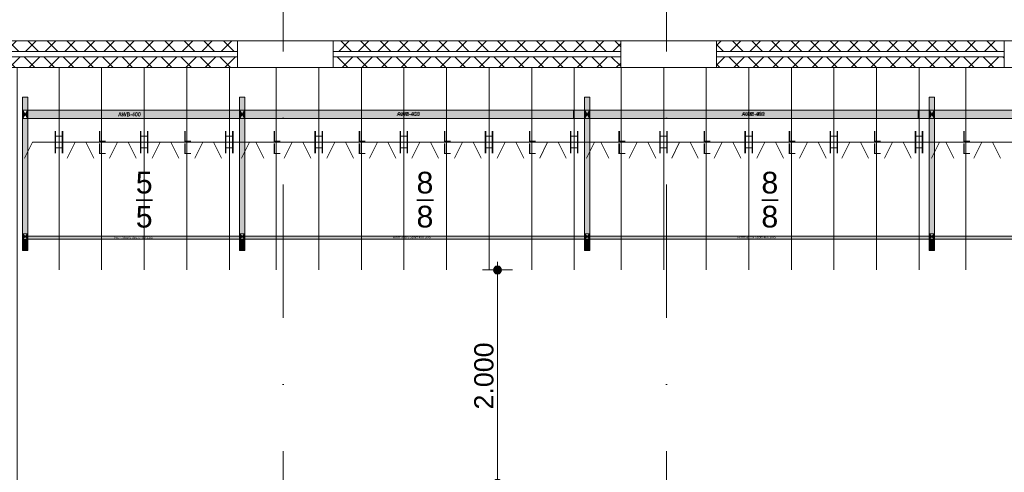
# Model space of a CAD drawing. Header units: millimetres. Extents: x -54205 to 99702, y -35458 to 70878.
# Tile 20 of 226: x -36425 to -27176, y 20168 to 24414. Entities that reach past the tile are written whole.
import ezdxf
from ezdxf.enums import TextEntityAlignment as Align

# ---------------------------------------------------------------- set-up
doc = ezdxf.new("R2010")
doc.units = ezdxf.units.MM
doc.header["$MEASUREMENT"] = 0
doc.linetypes.add('streep-punt', pattern=[2500, 1250, -625, 0, -625])
for name, color, linetype in [('21_0 NC Buitenwanden', 7, 'Continuous'), ('23 Vloeren', 7, 'Continuous'), ('New_21_0 NC Buitenwanden', 7, 'Continuous'), ('New_21_0 NC Buitenwanden Doorsnede-arcering', 7, 'Continuous'), ('New_21_0 NC Buitenwanden Ramen', 7, 'Continuous'), ('New_Klaver bicycle parking', 7, 'Continuous'), ('New_Klaver bicycle parking 2D arcering', 7, 'Continuous'), ('New_Maatvoering 1_ 100', 7, 'Continuous'), ('New_Maatvoering 1_ 100 2D arcering', 7, 'Continuous'), ('New_Ruimtefuncties Zone omranding', 7, 'Continuous'), ('Stramien', 7, 'Continuous')]:
    doc.layers.add(name, color=color, linetype=linetype)
doc.styles.add('GENERATED_STYLE_1', font='arial.ttf')
doc.dimstyles.new('GENERATED_STYLE__3', dxfattribs={"dimtxt": 179.999995, "dimasz": 142.5, "dimexe": 0.18, "dimexo": 0.0625, "dimgap": 0, "dimtad": 1, "dimdec": 0, "dimzin": 0, "dimdsep": 46, "dimtxsty": 'GENERATED_STYLE_1', "dimblk": 'ARROWHEAD_11', "dimblk1": 'ARROWHEAD_11', "dimblk2": 'ARROWHEAD_11', "dimcen": 0.09, "dimse1": 1, "dimse2": 1, "dimclrd": 2, "dimclre": 2, "dimclrt": 2, "dimadec": 1, "dimazin": 0, "dimtfac": 1, "dimtdec": 4, "dimtmove": 0, "dimatfit": 3, "dimfxl": 1, "dimtolj": 1, "dimtzin": 0, "dimarcsym": 0})
pattern_1 = [(45, (0, 0), (-91.9239, 91.9239), []), (135, (0, 0), (91.9239, 91.9239), [])]

# ---------------------------------------------------------------- blocks, each defined once
blk = doc.blocks.new('Slab_4_1', base_point=(-44650, 6765.6))
at = {"layer": '23 Vloeren', "color": 255, "linetype": 'Continuous', "lineweight": 0, "flags": 128}
blk.add_lwpolyline([(-44650, 6765.6), (-1600, 6765.6), (-1600, 23965.6), (-44650, 23965.6), (-44650, 16590.6), (-51700, 16590.6), (-51700, 13865.6), (-52800, 13865.6), (-52800, 9270.9), (-49663.7, 9270.9), (-49663.7, 6615.6), (-47450, 6615.6), (-47450, 8365.5), (-45550, 8365.5), (-45550, 13865.6), (-44650, 13865.6)], close=True, dxfattribs=at)
blk = doc.blocks.new('R rechthoekige opening 26')
at = {"layer": 'New_21_0 NC Buitenwanden Ramen', "color": 9, "linetype": 'Continuous', "lineweight": 0}
for p, q in [((-1350, 136), (1350, 136)), ((-1350, -114), (1350, -114))]:
    blk.add_line(p, q, dxfattribs=at)
at = {"layer": 'New_21_0 NC Buitenwanden Ramen', "color": 1, "linetype": 'Continuous', "lineweight": 0}
for p, q in [((-1350, 0), (-1350, 136)), ((1350, 0), (1350, 136)), ((-1350, -114), (-1350, 0)), ((1350, -114), (1350, 0))]:
    blk.add_line(p, q, dxfattribs=at)
blk = doc.blocks.new('R rechthoekige opening 27_2')
at = {"layer": 'New_21_0 NC Buitenwanden Ramen', "color": 9, "linetype": 'Continuous', "lineweight": 0}
for p, q in [((-1350, 136), (1350, 136)), ((-1350, -114), (1350, -114))]:
    blk.add_line(p, q, dxfattribs=at)
at = {"layer": 'New_21_0 NC Buitenwanden Ramen', "color": 1, "linetype": 'Continuous', "lineweight": 0}
for p, q in [((-1350, 0), (-1350, 136)), ((1350, 0), (1350, 136)), ((-1350, -114), (-1350, 0)), ((1350, -114), (1350, 0))]:
    blk.add_line(p, q, dxfattribs=at)
blk = doc.blocks.new('Wall_62_1', base_point=(-1600, 23965.6))
at = {"layer": '21_0 NC Buitenwanden', "color": 1, "linetype": 'Continuous', "lineweight": 0}
for p, q in [((-34379.3, 24215.6), (-34379.3, 24101.6)), ((-33479.3, 24215.6), (-33479.3, 24101.6)), ((-30779.3, 24215.6), (-30779.3, 24101.6)), ((-29879.3, 24215.6), (-29879.3, 24101.6)), ((-27179.3, 24215.6), (-27179.3, 24101.6)), ((-34379.3, 24101.6), (-34379.3, 23965.6)), ((-33479.3, 24101.6), (-33479.3, 23965.6)), ((-30779.3, 24101.6), (-30779.3, 23965.6)), ((-29879.3, 24101.6), (-29879.3, 23965.6)), ((-27179.3, 24101.6), (-27179.3, 23965.6))]:
    blk.add_line(p, q, dxfattribs=at)
at = {"layer": '21_0 NC Buitenwanden', "color": 1, "linetype": 'Continuous', "lineweight": 0, "flags": 128}
for points in [[(-33479.3, 24215.6), (-34379.3, 24215.6)], [(-29879.3, 24215.6), (-30779.3, 24215.6)], [(-26264.3, 24215.6), (-27179.3, 24215.6)], [(-34379.3, 23965.6), (-33479.3, 23965.6)], [(-30779.3, 23965.6), (-29879.3, 23965.6)], [(-27179.3, 23965.6), (-26264.3, 23965.6)]]:
    blk.add_lwpolyline(points, dxfattribs=at)
at = {"layer": 'New_21_0 NC Buitenwanden Ramen', "color": 1, "linetype": 'Continuous', "lineweight": 0, "xscale": -1, "zscale": 1000, "rotation": 179.9999999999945}
for name, p in [('R rechthoekige opening 27_2', (-35729.3, 24101.6)), ('R rechthoekige opening 26', (-28529.3, 24101.6))]:
    blk.add_blockref(name, p, dxfattribs=at)
at = {"layer": 'New_21_0 NC Buitenwanden Ramen', "color": 1, "linetype": 'Continuous', "lineweight": 0, "zscale": 1000, "rotation": 179.9999999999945}
blk.add_blockref('R rechthoekige opening 26', (-32129.3, 24101.6), dxfattribs=at)
blk = doc.blocks.new('Wall_126_1', base_point=(-34379.3, 24215.6))
at = {"layer": 'New_21_0 NC Buitenwanden Doorsnede-arcering', "linetype": 'Continuous', "lineweight": 0, "true_color": 0x000000}
h = blk.add_hatch(dxfattribs=at)
h.set_pattern_fill('205_Ongewapend_beton_0001', color=18, style=0, pattern_type=2)
h.set_pattern_definition(pattern_1)
h.paths.add_polyline_path([(-34379.3, 24215.6), (-37079.3, 24215.6), (-37079.3, 24115.6), (-34379.3, 24115.6)])
at = {"layer": 'New_21_0 NC Buitenwanden', "color": 1, "linetype": 'Continuous', "lineweight": 0, "flags": 128}
for points in [[(-34379.3, 24215.6), (-37079.3, 24215.6)], [(-37079.3, 24215.6), (-37079.3, 24115.6)], [(-34379.3, 24115.6), (-34379.3, 24215.6)], [(-37079.3, 24115.6), (-34379.3, 24115.6)]]:
    blk.add_lwpolyline(points, dxfattribs=at)
blk = doc.blocks.new('Wall_176_1', base_point=(-30779.3, 24215.6))
at = {"layer": 'New_21_0 NC Buitenwanden Doorsnede-arcering', "linetype": 'Continuous', "lineweight": 0, "true_color": 0x000000}
h = blk.add_hatch(dxfattribs=at)
h.set_pattern_fill('205_Ongewapend_beton_0001', color=18, style=0, pattern_type=2)
h.set_pattern_definition(pattern_1)
h.paths.add_polyline_path([(-30779.3, 24215.6), (-33479.3, 24215.6), (-33479.3, 24115.6), (-30779.3, 24115.6)])
at = {"layer": 'New_21_0 NC Buitenwanden', "color": 1, "linetype": 'Continuous', "lineweight": 0, "flags": 128}
for points in [[(-30779.3, 24215.6), (-33479.3, 24215.6)], [(-33479.3, 24215.6), (-33479.3, 24115.6)], [(-30779.3, 24115.6), (-30779.3, 24215.6)], [(-33479.3, 24115.6), (-30779.3, 24115.6)]]:
    blk.add_lwpolyline(points, dxfattribs=at)
blk = doc.blocks.new('Wall_177_1', base_point=(-27179.3, 24215.6))
at = {"layer": 'New_21_0 NC Buitenwanden Doorsnede-arcering', "linetype": 'Continuous', "lineweight": 0, "true_color": 0x000000}
h = blk.add_hatch(dxfattribs=at)
h.set_pattern_fill('205_Ongewapend_beton_0001', color=18, style=0, pattern_type=2)
h.set_pattern_definition(pattern_1)
h.paths.add_polyline_path([(-27179.3, 24215.6), (-29879.3, 24215.6), (-29879.3, 24115.6), (-27179.3, 24115.6)])
at = {"layer": 'New_21_0 NC Buitenwanden', "color": 1, "linetype": 'Continuous', "lineweight": 0, "flags": 128}
for points in [[(-27179.3, 24215.6), (-29879.3, 24215.6)], [(-29879.3, 24215.6), (-29879.3, 24115.6)], [(-27179.3, 24115.6), (-27179.3, 24215.6)], [(-29879.3, 24115.6), (-27179.3, 24115.6)]]:
    blk.add_lwpolyline(points, dxfattribs=at)
blk = doc.blocks.new('Wall_295_1', base_point=(-34379.3, 23965.6))
at = {"layer": 'New_21_0 NC Buitenwanden Doorsnede-arcering', "linetype": 'Continuous', "lineweight": 0, "true_color": 0x000000}
h = blk.add_hatch(dxfattribs=at)
h.set_pattern_fill('205_Ongewapend_beton_0001', color=18, style=0, pattern_type=2)
h.set_pattern_definition(pattern_1)
h.paths.add_polyline_path([(-34379.3, 24065.6), (-37079.3, 24065.6), (-37079.3, 23965.6), (-34379.3, 23965.6)])
at = {"layer": 'New_21_0 NC Buitenwanden', "color": 1, "linetype": 'Continuous', "lineweight": 0, "flags": 128}
for points in [[(-34379.3, 24065.6), (-37079.3, 24065.6)], [(-37079.3, 24065.6), (-37079.3, 23965.6)], [(-34379.3, 23965.6), (-34379.3, 24065.6)], [(-37079.3, 23965.6), (-34379.3, 23965.6)]]:
    blk.add_lwpolyline(points, dxfattribs=at)
blk = doc.blocks.new('Wall_296_1', base_point=(-30779.3, 23965.6))
at = {"layer": 'New_21_0 NC Buitenwanden Doorsnede-arcering', "linetype": 'Continuous', "lineweight": 0, "true_color": 0x000000}
h = blk.add_hatch(dxfattribs=at)
h.set_pattern_fill('205_Ongewapend_beton_0001', color=18, style=0, pattern_type=2)
h.set_pattern_definition(pattern_1)
h.paths.add_polyline_path([(-30779.3, 24065.6), (-33479.3, 24065.6), (-33479.3, 23965.6), (-30779.3, 23965.6)])
at = {"layer": 'New_21_0 NC Buitenwanden', "color": 1, "linetype": 'Continuous', "lineweight": 0, "flags": 128}
for points in [[(-30779.3, 24065.6), (-33479.3, 24065.6)], [(-33479.3, 24065.6), (-33479.3, 23965.6)], [(-30779.3, 23965.6), (-30779.3, 24065.6)], [(-33479.3, 23965.6), (-30779.3, 23965.6)]]:
    blk.add_lwpolyline(points, dxfattribs=at)
blk = doc.blocks.new('Wall_297_1', base_point=(-27179.3, 23965.6))
at = {"layer": 'New_21_0 NC Buitenwanden Doorsnede-arcering', "linetype": 'Continuous', "lineweight": 0, "true_color": 0x000000}
h = blk.add_hatch(dxfattribs=at)
h.set_pattern_fill('205_Ongewapend_beton_0001', color=18, style=0, pattern_type=2)
h.set_pattern_definition(pattern_1)
h.paths.add_polyline_path([(-27179.3, 24065.6), (-29879.3, 24065.6), (-29879.3, 23965.6), (-27179.3, 23965.6)])
at = {"layer": 'New_21_0 NC Buitenwanden', "color": 1, "linetype": 'Continuous', "lineweight": 0, "flags": 128}
for points in [[(-27179.3, 24065.6), (-29879.3, 24065.6)], [(-29879.3, 24065.6), (-29879.3, 23965.6)], [(-27179.3, 23965.6), (-27179.3, 24065.6)], [(-29879.3, 23965.6), (-27179.3, 23965.6)]]:
    blk.add_lwpolyline(points, dxfattribs=at)
blk = doc.blocks.new('Standard grid marker')
at = {"layer": 'Stramien', "color": 1, "linetype": 'streep-punt', "lineweight": 0}
blk.add_line((1000, 0), (61400.2, 0), dxfattribs=at)
at = {"layer": 'Stramien', "color": 2, "lineweight": 0, "style": 'GENERATED_STYLE_1'}
for tag, p in [('AC_MarkerText_1_0', (-245, -80)), ('AC_MarkerText_1_1', (63155.2, -80))]:
    blk.add_attdef(tag, text='', height=350, rotation=270, dxfattribs=at).set_placement(p, align=Align.TOP_CENTER)
blk = doc.blocks.new('*D1386')
at = {"layer": 'New_Maatvoering 1_ 100 2D arcering', "linetype": 'Continuous', "lineweight": 0}
for points in [[(-31974.4, 22065.8), (-31971.5, 22051.4), (-31963.4, 22039.3), (-31951.2, 22031.2), (-31936.9, 22028.3), (-31922.5, 22031.2), (-31910.4, 22039.3), (-31902.2, 22051.4), (-31899.4, 22065.8), (-31902.2, 22080.1), (-31910.4, 22092.3), (-31922.5, 22100.4), (-31936.9, 22103.3), (-31951.2, 22100.4), (-31963.4, 22092.3), (-31971.5, 22080.1)], [(-31974.4, 20065.8), (-31971.5, 20051.4), (-31963.4, 20039.3), (-31951.2, 20031.2), (-31936.9, 20028.3), (-31922.5, 20031.2), (-31910.4, 20039.3), (-31902.2, 20051.4), (-31899.4, 20065.8), (-31902.2, 20080.1), (-31910.4, 20092.3), (-31922.5, 20100.4), (-31936.9, 20103.3), (-31951.2, 20100.4), (-31963.4, 20092.3), (-31971.5, 20080.1)]]:
    blk.add_hatch(color=1, dxfattribs=at).paths.add_polyline_path(points)
at = {"layer": 'New_Maatvoering 1_ 100', "color": 2, "linetype": 'Continuous', "lineweight": 0}
for p, q in [((-31936.9, 22103.3), (-31936.9, 22140.8)), ((-31974.4, 22065.8), (-32077.5, 22065.8)), ((-31936.9, 20103.3), (-31936.9, 22028.3)), ((-31796.3, 22065.8), (-31899.4, 22065.8)), ((-31974.4, 20065.8), (-32077.5, 20065.8)), ((-31936.9, 19990.8), (-31936.9, 20028.3)), ((-31796.3, 20065.8), (-31899.4, 20065.8))]:
    blk.add_line(p, q, dxfattribs=at)
at = {"layer": 'New_Maatvoering 1_ 100', "color": 1, "linetype": 'Continuous', "lineweight": 0}
for centre in [(-31936.9, 22065.8), (-31936.9, 20065.8)]:
    blk.add_circle(centre, 37.5, dxfattribs=at)
at = {"layer": 'New_Maatvoering 1_ 100', "color": 2, "lineweight": 0, "insert": (-31972.9, 20756.9), "char_height": 180, "attachment_point": 7, "rotation": 90, "style": 'GENERATED_STYLE_1'}
blk.add_mtext('\\A1;{\\pql;\\fArial|b0|i0|c0|p0;\\W1.000000;2.000}', dxfattribs=at)
blk = doc.blocks.new('ARROWHEAD_11')
at = {"color": 0, "linetype": 'Continuous', "lineweight": 0}
blk.add_line((0, 0), (-1, 0), dxfattribs=at)
at = {"color": 0, "linetype": 'Continuous', "lineweight": 0, "const_width": 0.25, "flags": 128}
blk.add_lwpolyline([(-0.125, 0, 1), (0.125, 0, 1)], format="xyb", close=True, dxfattribs=at)

msp = doc.modelspace()

# ---------------------------------------------------------------- hatches: boundary and pattern name
at = {"layer": 'New_Klaver bicycle parking 2D arcering', "linetype": 'Continuous', "lineweight": 0, "true_color": 0x778488}
for points in [[(-36350.1, 23688.8), (-36350.1, 23565.8), (-36400.1, 23565.8), (-36400.1, 23688.8)], [(-34310.5, 23688.8), (-34310.5, 23565.8), (-34360.5, 23565.8), (-34360.5, 23688.8)], [(-31071.1, 23688.8), (-31071.1, 23565.8), (-31121, 23565.8), (-31121, 23688.8)], [(-27831.6, 23688.8), (-27831.6, 23565.8), (-27881.6, 23565.8), (-27881.6, 23688.8)], [(-36375.1, 23525.8), (-36400.1, 23485.8), (-36400.1, 23565.8)], [(-36350.1, 23485.8), (-36375.1, 23525.8), (-36350.1, 23565.8)], [(-8395.1, 23566.3), (-36350.1, 23566.3), (-36350.1, 23487), (-8395.1, 23487)], [(-34360.5, 23565.8), (-34360.5, 23485.8), (-36350.1, 23485.8), (-36350.1, 23565.8)], [(-34335.5, 23525.8), (-34360.5, 23485.8), (-34360.5, 23565.8)], [(-34310.5, 23485.8), (-34335.5, 23525.8), (-34310.5, 23565.8)], [(-31121, 23565.8), (-31121, 23485.8), (-34310.5, 23485.8), (-34310.5, 23565.8)], [(-31096.1, 23525.8), (-31121, 23485.8), (-31121, 23565.8)], [(-31071.1, 23485.8), (-31096.1, 23525.8), (-31071.1, 23565.8)], [(-27881.6, 23565.8), (-27881.6, 23485.8), (-31071.1, 23485.8), (-31071.1, 23565.8)], [(-27856.6, 23525.8), (-27881.6, 23485.8), (-27881.6, 23565.8)], [(-27831.6, 23485.8), (-27856.6, 23525.8), (-27831.6, 23565.8)], [(-24642.2, 23565.8), (-24642.2, 23485.8), (-27831.6, 23485.8), (-27831.6, 23565.8)], [(-36350.1, 22404), (-36400.1, 22404), (-36400.1, 23485.8), (-36350.1, 23485.8)], [(-34310.5, 22404), (-34360.5, 22404), (-34360.5, 23485.8), (-34310.5, 23485.8)], [(-31071.1, 22404), (-31121, 22404), (-31121, 23485.8), (-31071.1, 23485.8)], [(-27831.6, 22404), (-27881.6, 22404), (-27881.6, 23485.8), (-27831.6, 23485.8)], [(-36375.1, 22379), (-36400.1, 22354), (-36400.1, 22404)], [(-36350.1, 22354), (-36375.1, 22379), (-36350.1, 22404)], [(-8395.1, 22383.3), (-36350.1, 22383.3), (-36350.1, 22354.7), (-8395.1, 22354.7)], [(-34335.5, 22379), (-34360.5, 22354), (-34360.5, 22404)], [(-34310.5, 22354), (-34335.5, 22379), (-34310.5, 22404)], [(-31096.1, 22379), (-31121, 22354), (-31121, 22404)], [(-31071.1, 22354), (-31096.1, 22379), (-31071.1, 22404)], [(-27856.6, 22379), (-27881.6, 22354), (-27881.6, 22404)], [(-27831.6, 22354), (-27856.6, 22379), (-27831.6, 22404)], [(-36350.1, 22250), (-36400.1, 22250), (-36400.1, 22354), (-36350.1, 22354)], [(-34310.5, 22250), (-34360.5, 22250), (-34360.5, 22354), (-34310.5, 22354)], [(-31071.1, 22250), (-31121, 22250), (-31121, 22354), (-31071.1, 22354)], [(-27831.6, 22250), (-27881.6, 22250), (-27881.6, 22354), (-27831.6, 22354)]]:
    msp.add_hatch(color=8, dxfattribs=at).paths.add_polyline_path(points)

# ---------------------------------------------------------------- linework, layer by layer
at = {"layer": 'New_Klaver bicycle parking', "color": 8, "linetype": 'Continuous', "lineweight": 0, "true_color": 0x778488}
for points in [[(-36055.1, 23965.6), (-36055.1, 22065.8)], [(-36055.1, 23965.6), (-36055.1, 22065.8)], [(-35655.2, 23965.6), (-35655.2, 22065.8)], [(-35655.2, 23965.6), (-35655.2, 22065.8)], [(-35255.3, 23965.6), (-35255.3, 22065.8)], [(-35255.3, 23965.6), (-35255.3, 22065.8)], [(-34855.3, 23965.6), (-34855.3, 22065.8)], [(-34855.3, 23965.6), (-34855.3, 22065.8)], [(-34455.4, 23965.6), (-34455.4, 22065.8)], [(-34455.4, 23965.6), (-34455.4, 22065.8)], [(-34015.5, 23965.6), (-34015.5, 22065.8)], [(-34015.5, 23965.6), (-34015.5, 22065.8)], [(-33615.6, 23965.6), (-33615.6, 22065.8)], [(-33615.6, 23965.6), (-33615.6, 22065.8)], [(-33215.6, 23965.6), (-33215.6, 22065.8)], [(-33215.6, 23965.6), (-33215.6, 22065.8)], [(-32815.7, 23965.6), (-32815.7, 22065.8)], [(-32815.7, 23965.6), (-32815.7, 22065.8)], [(-32415.7, 23965.6), (-32415.7, 22065.8)], [(-32415.7, 23965.6), (-32415.7, 22065.8)], [(-32015.8, 23965.6), (-32015.8, 22065.8)], [(-32015.8, 23965.6), (-32015.8, 22065.8)], [(-31615.9, 23965.6), (-31615.9, 22065.8)], [(-31615.9, 23965.6), (-31615.9, 22065.8)], [(-31215.9, 23965.6), (-31215.9, 22065.8)], [(-31215.9, 23965.6), (-31215.9, 22065.8)], [(-30776, 23965.6), (-30776, 22065.8)], [(-30776, 23965.6), (-30776, 22065.8)], [(-30376.1, 23965.6), (-30376.1, 22065.8)], [(-30376.1, 23965.6), (-30376.1, 22065.8)], [(-29976.2, 23965.6), (-29976.2, 22065.8)], [(-29976.2, 23965.6), (-29976.2, 22065.8)], [(-29576.2, 23965.6), (-29576.2, 22065.8)], [(-29576.2, 23965.6), (-29576.2, 22065.8)], [(-29176.3, 23965.6), (-29176.3, 22065.8)], [(-29176.3, 23965.6), (-29176.3, 22065.8)], [(-28776.4, 23965.6), (-28776.4, 22065.8)], [(-28776.4, 23965.6), (-28776.4, 22065.8)], [(-28376.4, 23965.6), (-28376.4, 22065.8)], [(-28376.4, 23965.6), (-28376.4, 22065.8)], [(-27976.5, 23965.6), (-27976.5, 22065.8)], [(-27976.5, 23965.6), (-27976.5, 22065.8)], [(-27536.6, 23965.6), (-27536.6, 22065.8)], [(-27536.6, 23965.6), (-27536.6, 22065.8)], [(-36350.1, 23688.7), (-36399.9, 23688.7), (-36399.9, 22249.7), (-36350.1, 22249.7)], [(-36350.1, 23688.7), (-36350.1, 22249.7)], [(-34310.5, 23688.7), (-34360.2, 23688.7), (-34360.2, 22249.7), (-34310.5, 22249.7)], [(-34310.5, 23688.7), (-34310.5, 22249.7)], [(-31071, 23688.7), (-31120.8, 23688.7), (-31120.8, 22249.7), (-31071, 22249.7)], [(-31071, 23688.7), (-31071, 22249.7)], [(-27831.5, 23688.7), (-27881.3, 23688.7), (-27881.3, 22249.7), (-27831.5, 22249.7)], [(-27831.5, 23688.7), (-27831.5, 22249.7)], [(-31224.2, 23486), (-31224.2, 23566)], [(-27984.7, 23486), (-27984.7, 23566)], [(-34360.2, 23485.7), (-34360.2, 23335.7)], [(-34310.5, 23485.7), (-34160.4, 23485.7)], [(-27881.3, 23485.7), (-27881.3, 23335.7)], [(-27831.5, 23485.7), (-27681.5, 23485.7)], [(-36305.1, 23265.6), (-36379.9, 23115.6)], [(-36305.1, 23265.6), (-36379.9, 23115.6)], [(-35804.9, 23265.6), (-36305.1, 23265.6)], [(-35804.9, 23265.6), (-36305.1, 23265.6)], [(-35905.1, 23265.6), (-35980, 23115.6)], [(-35905.1, 23265.6), (-35980, 23115.6)], [(-35405, 23265.6), (-35905.1, 23265.6)], [(-35405, 23265.6), (-35905.1, 23265.6)], [(-35804.9, 23265.6), (-35730.1, 23115.9)], [(-35804.9, 23265.6), (-35730.1, 23115.9)], [(-35505.2, 23265.6), (-35580, 23115.6)], [(-35505.2, 23265.6), (-35580, 23115.6)], [(-35005, 23265.6), (-35505.2, 23265.6)], [(-35005, 23265.6), (-35505.2, 23265.6)], [(-35405, 23265.6), (-35330.1, 23115.9)], [(-35405, 23265.6), (-35330.1, 23115.9)], [(-35105.2, 23265.6), (-35180.1, 23115.6)], [(-35105.2, 23265.6), (-35180.1, 23115.6)], [(-34605.4, 23265.6), (-35105.2, 23265.6)], [(-34605.4, 23265.6), (-35105.2, 23265.6)], [(-35005, 23265.6), (-34930.2, 23115.9)], [(-35005, 23265.6), (-34930.2, 23115.9)], [(-34705.3, 23265.6), (-34780.2, 23115.6)], [(-34705.3, 23265.6), (-34780.2, 23115.6)], [(-34205.5, 23265.6), (-34705.3, 23265.6)], [(-34205.5, 23265.6), (-34705.3, 23265.6)], [(-34605.4, 23265.6), (-34530.2, 23115.9)], [(-34605.4, 23265.6), (-34530.2, 23115.9)], [(-34265.4, 23265.6), (-34340.3, 23115.6)], [(-34265.4, 23265.6), (-34340.3, 23115.6)], [(-33765.3, 23265.6), (-34265.4, 23265.6)], [(-33765.3, 23265.6), (-34265.4, 23265.6)], [(-34205.5, 23265.6), (-34130.3, 23115.9)], [(-34205.5, 23265.6), (-34130.3, 23115.9)], [(-33865.5, 23265.6), (-33940.3, 23115.6)], [(-33865.5, 23265.6), (-33940.3, 23115.6)], [(-33365.6, 23265.6), (-33865.5, 23265.6)], [(-33365.6, 23265.6), (-33865.5, 23265.6)], [(-33765.3, 23265.6), (-33690.4, 23115.6)], [(-33765.3, 23265.6), (-33690.4, 23115.6)], [(-33465.5, 23265.6), (-33540.4, 23115.6)], [(-33465.5, 23265.6), (-33540.4, 23115.6)], [(-32965.7, 23265.6), (-33465.5, 23265.6)], [(-32965.7, 23265.6), (-33465.5, 23265.6)], [(-33365.6, 23265.6), (-33290.5, 23115.9)], [(-33365.6, 23265.6), (-33290.5, 23115.9)], [(-33065.6, 23265.6), (-33140.5, 23115.6)], [(-33065.6, 23265.6), (-33140.5, 23115.6)], [(-32565.8, 23265.6), (-33065.6, 23265.6)], [(-32565.8, 23265.6), (-33065.6, 23265.6)], [(-32965.7, 23265.6), (-32890.5, 23115.6)], [(-32965.7, 23265.6), (-32890.5, 23115.6)], [(-32665.7, 23265.6), (-32740.5, 23115.6)], [(-32665.7, 23265.6), (-32740.5, 23115.6)], [(-32165.8, 23265.6), (-32665.7, 23265.6)], [(-32165.8, 23265.6), (-32665.7, 23265.6)], [(-32565.8, 23265.6), (-32490.6, 23115.9)], [(-32565.8, 23265.6), (-32490.6, 23115.9)], [(-32265.7, 23265.6), (-32340.6, 23115.6)], [(-32265.7, 23265.6), (-32340.6, 23115.6)], [(-31765.9, 23265.6), (-32265.7, 23265.6)], [(-31765.9, 23265.6), (-32265.7, 23265.6)], [(-32165.8, 23265.6), (-32090.7, 23115.6)], [(-32165.8, 23265.6), (-32090.7, 23115.6)], [(-31865.8, 23265.6), (-31940.6, 23115.6)], [(-31865.8, 23265.6), (-31940.6, 23115.6)], [(-31366, 23265.6), (-31865.8, 23265.6)], [(-31366, 23265.6), (-31865.8, 23265.6)], [(-31765.9, 23265.6), (-31690.7, 23115.9)], [(-31765.9, 23265.6), (-31690.7, 23115.9)], [(-31465.9, 23265.6), (-31540.7, 23115.6)], [(-31465.9, 23265.6), (-31540.7, 23115.6)], [(-30966, 23265.6), (-31465.9, 23265.6)], [(-30966, 23265.6), (-31465.9, 23265.6)], [(-31366, 23265.6), (-31290.8, 23115.6)], [(-31366, 23265.6), (-31290.8, 23115.6)], [(-31026, 23265.6), (-31100.8, 23115.6)], [(-31026, 23265.6), (-31100.8, 23115.6)], [(-30526.1, 23265.6), (-31026, 23265.6)], [(-30526.1, 23265.6), (-31026, 23265.6)], [(-30966, 23265.6), (-30890.8, 23115.9)], [(-30966, 23265.6), (-30890.8, 23115.9)], [(-30626, 23265.6), (-30700.9, 23115.6)], [(-30626, 23265.6), (-30700.9, 23115.6)], [(-30126.2, 23265.6), (-30626, 23265.6)], [(-30126.2, 23265.6), (-30626, 23265.6)], [(-30526.1, 23265.6), (-30451, 23115.6)], [(-30526.1, 23265.6), (-30451, 23115.6)], [(-30226.1, 23265.6), (-30300.9, 23115.6)], [(-30226.1, 23265.6), (-30300.9, 23115.6)], [(-29726.2, 23265.6), (-30226.1, 23265.6)], [(-29726.2, 23265.6), (-30226.1, 23265.6)], [(-30126.2, 23265.6), (-30051, 23115.9)], [(-30126.2, 23265.6), (-30051, 23115.9)], [(-29826.1, 23265.6), (-29901, 23115.6)], [(-29826.1, 23265.6), (-29901, 23115.6)], [(-29326.3, 23265.6), (-29826.1, 23265.6)], [(-29326.3, 23265.6), (-29826.1, 23265.6)], [(-29726.2, 23265.6), (-29651.1, 23115.6)], [(-29726.2, 23265.6), (-29651.1, 23115.6)], [(-29426.2, 23265.6), (-29501.1, 23115.6)], [(-29426.2, 23265.6), (-29501.1, 23115.6)], [(-28926.4, 23265.6), (-29426.2, 23265.6)], [(-28926.4, 23265.6), (-29426.2, 23265.6)], [(-29326.3, 23265.6), (-29251.1, 23115.9)], [(-29326.3, 23265.6), (-29251.1, 23115.9)], [(-29026.3, 23265.6), (-29101.1, 23115.6)], [(-29026.3, 23265.6), (-29101.1, 23115.6)], [(-28526.4, 23265.6), (-29026.3, 23265.6)], [(-28526.4, 23265.6), (-29026.3, 23265.6)], [(-28926.4, 23265.6), (-28851.2, 23115.6)], [(-28926.4, 23265.6), (-28851.2, 23115.6)], [(-28626.3, 23265.6), (-28701.2, 23115.6)], [(-28626.3, 23265.6), (-28701.2, 23115.6)], [(-28126.5, 23265.6), (-28626.3, 23265.6)], [(-28126.5, 23265.6), (-28626.3, 23265.6)], [(-28526.4, 23265.6), (-28451.3, 23115.9)], [(-28526.4, 23265.6), (-28451.3, 23115.9)], [(-28226.4, 23265.6), (-28301.3, 23115.6)], [(-28226.4, 23265.6), (-28301.3, 23115.6)], [(-27726.6, 23265.6), (-28226.4, 23265.6)], [(-27726.6, 23265.6), (-28226.4, 23265.6)], [(-28126.5, 23265.6), (-28051.3, 23115.6)], [(-28126.5, 23265.6), (-28051.3, 23115.6)], [(-27786.5, 23265.6), (-27861.4, 23115.6)], [(-27786.5, 23265.6), (-27861.4, 23115.6)], [(-27286.7, 23265.6), (-27786.5, 23265.6)], [(-27286.7, 23265.6), (-27786.5, 23265.6)], [(-27726.6, 23265.6), (-27651.4, 23115.9)], [(-27726.6, 23265.6), (-27651.4, 23115.9)], [(-27386.6, 23265.6), (-27461.4, 23115.6)], [(-27386.6, 23265.6), (-27461.4, 23115.6)], [(-26886.7, 23265.6), (-27386.6, 23265.6)], [(-26886.7, 23265.6), (-27386.6, 23265.6)], [(-27286.7, 23265.6), (-27211.5, 23115.6)], [(-27286.7, 23265.6), (-27211.5, 23115.6)], [(-35176.6, 22716.9), (-35331.7, 22716.9)], [(-35176.3, 22724.9), (-35331.4, 22724.9)], [(-32539.4, 22717.9), (-32694.5, 22717.9)], [(-32539.1, 22724.9), (-32694.2, 22724.9)], [(-29300, 22717.9), (-29455.1, 22717.9)], [(-29299.7, 22724.9), (-29454.8, 22724.9)], [(-36350.1, 22353.8), (-36399.9, 22353.8), (-36350.1, 22403.9), (-36399.9, 22403.9)], [(-36350.1, 22353.8), (-36399.9, 22403.9)], [(-34310.5, 22353.8), (-34360.2, 22353.8), (-34310.5, 22403.9), (-34360.2, 22403.9)], [(-34310.5, 22353.8), (-34360.2, 22403.9)], [(-31071, 22353.8), (-31120.8, 22353.8), (-31071, 22403.9), (-31120.8, 22403.9)], [(-31071, 22353.8), (-31120.8, 22403.9)], [(-27831.5, 22353.8), (-27881.3, 22353.8), (-27831.5, 22403.9), (-27881.3, 22403.9)], [(-27831.5, 22353.8), (-27881.3, 22403.9)]]:
    msp.add_lwpolyline(points, dxfattribs=at)
at = {"layer": 'New_Klaver bicycle parking', "color": 149, "linetype": 'Continuous', "lineweight": 0, "true_color": 0x3c4244}
for points in [[(-36350.1, 23688.8), (-36400.1, 23688.8), (-36400.1, 22250), (-36350.1, 22250)], [(-34310.5, 23688.8), (-34360.5, 23688.8), (-34360.5, 22250), (-34310.5, 22250)], [(-31071.1, 23688.8), (-31121, 23688.8), (-31121, 22250), (-31071.1, 22250)], [(-27831.6, 23688.8), (-27881.6, 23688.8), (-27881.6, 22250), (-27831.6, 22250)], [(-36350.1, 23565.8), (-36400.1, 23565.8), (-36350.1, 23485.8), (-36400.1, 23485.8)], [(-34360.5, 23565.8), (-36350.1, 23565.8), (-36350.1, 23485.8), (-34360.5, 23485.8)], [(-34310.5, 23565.8), (-34360.5, 23565.8), (-34310.5, 23485.8), (-34360.5, 23485.8)], [(-31121, 23565.8), (-34310.5, 23565.8), (-34310.5, 23485.8), (-31121, 23485.8)], [(-31071.1, 23565.8), (-31121, 23565.8), (-31071.1, 23485.8), (-31121, 23485.8)], [(-27881.6, 23565.8), (-31071.1, 23565.8), (-31071.1, 23485.8), (-27881.6, 23485.8)], [(-27831.6, 23565.8), (-27881.6, 23565.8), (-27831.6, 23485.8), (-27881.6, 23485.8)], [(-24642.2, 23565.8), (-27831.6, 23565.8), (-27831.6, 23485.8), (-24642.2, 23485.8)], [(-36350.1, 22354), (-36400.1, 22354), (-36350.1, 22404), (-36400.1, 22404)], [(-34310.5, 22354), (-34360.5, 22354), (-34310.5, 22404), (-34360.5, 22404)], [(-31071.1, 22354), (-31121, 22354), (-31071.1, 22404), (-31121, 22404)], [(-27831.6, 22354), (-27881.6, 22354), (-27831.6, 22404), (-27881.6, 22404)]]:
    msp.add_lwpolyline(points, close=True, dxfattribs=at)
at = {"layer": 'New_Klaver bicycle parking', "color": 8, "linetype": 'Continuous', "lineweight": 0, "true_color": 0x778488}
for points in [[(-36350.1, 23565.6), (-36399.9, 23565.6), (-36350.1, 23485.7), (-36399.9, 23485.7)], [(-34360.2, 23485.7), (-36350.1, 23485.7), (-36350.1, 23565.6), (-34360.2, 23565.6)], [(-34360.2, 23485.7), (-36350.1, 23485.7), (-36350.1, 23565.6), (-34360.2, 23565.6)], [(-34310.5, 23565.6), (-34360.2, 23565.6), (-34310.5, 23485.7), (-34360.2, 23485.7)], [(-31120.8, 23485.7), (-34310.5, 23485.7), (-34310.5, 23565.6), (-31120.8, 23565.6)], [(-31120.8, 23485.7), (-34310.5, 23485.7), (-34310.5, 23565.6), (-31120.8, 23565.6)], [(-31071, 23565.6), (-31120.8, 23565.6), (-31071, 23485.7), (-31120.8, 23485.7)], [(-27881.3, 23485.7), (-31071, 23485.7), (-31071, 23565.6), (-27881.3, 23565.6)], [(-27881.3, 23485.7), (-31071, 23485.7), (-31071, 23565.6), (-27881.3, 23565.6)], [(-27831.5, 23565.6), (-27881.3, 23565.6), (-27831.5, 23485.7), (-27881.3, 23485.7)], [(-24642.2, 23485.7), (-27831.5, 23485.7), (-27831.5, 23565.6), (-24642.2, 23565.6)], [(-24642.2, 23485.7), (-27831.5, 23485.7), (-27831.5, 23565.6), (-24642.2, 23565.6)], [(-34360.2, 22353.8), (-36350.1, 22353.8), (-36350.1, 22383.9), (-34360.2, 22383.9)], [(-31120.8, 22353.8), (-34310.5, 22353.8), (-34310.5, 22383.9), (-31120.8, 22383.9)], [(-27881.3, 22353.8), (-31071, 22353.8), (-31071, 22383.9), (-27881.3, 22383.9)], [(-24642.2, 22353.8), (-27831.5, 22353.8), (-27831.5, 22383.9), (-24642.2, 22383.9)]]:
    msp.add_lwpolyline(points, close=True, dxfattribs=at)
at = {"layer": 'New_Ruimtefuncties Zone omranding', "color": 7, "linetype": 'Continuous', "lineweight": 0, "true_color": 0xd5f4ff, "flags": 128}
msp.add_lwpolyline([(-36450, 23965.5), (-36450, 6765.6), (-1600, 6765.6), (-1600, 23965.6)], close=True, dxfattribs=at)

# ---------------------------------------------------------------- block references
at = {"layer": '21_0 NC Buitenwanden', "color": 1, "lineweight": 0}
msp.add_blockref('Wall_62_1', (-1600, 23965.6), dxfattribs=at)
at = {"layer": '23 Vloeren', "color": 255, "linetype": 'Continuous', "lineweight": 0}
msp.add_blockref('Slab_4_1', (-44650, 6765.6), dxfattribs=at)
at = {"layer": 'New_21_0 NC Buitenwanden', "color": 1, "lineweight": 0}
for name, p in [('Wall_126_1', (-34379.3, 24215.6)), ('Wall_176_1', (-30779.3, 24215.6)), ('Wall_177_1', (-27179.3, 24215.6)), ('Wall_295_1', (-34379.3, 23965.6)), ('Wall_296_1', (-30779.3, 23965.6)), ('Wall_297_1', (-27179.3, 23965.6))]:
    msp.add_blockref(name, p, dxfattribs=at)
at = {"layer": 'Stramien', "color": 1, "linetype": 'Continuous', "lineweight": 0, "zscale": 1000, "rotation": 90}
for p in [(-33950, -1884.3), (-30350, -1884.3)]:
    msp.add_blockref('Standard grid marker', p, dxfattribs=at)

# ---------------------------------------------------------------- texts
at = {"layer": 'New_Klaver bicycle parking', "color": 254, "linetype": 'Continuous', "lineweight": 0, "true_color": 0xd1d7d8, "attachment_point": 9, "style": 'GENERATED_STYLE_1'}
for s, insert, char_height in [('\\A1;{\\pqr;\\fArial|b0|i0|c0|p0;\\W1.000000;AWB-400}', (-35289.5, 23505.4), 35.63), ('\\A1;{\\pqr;\\fArial|b0|i0|c0|p0;\\W1.000000;AWB-400}', (-35286, 23510.7), 35.63), ('\\A1;{\\pqr;\\fArial|b0|i0|c0|p0;\\W1.000000;AWB-400}', (-32671.9, 23509.6), 35.63), ('\\A1;{\\pqr;\\fArial|b0|i0|c0|p0;\\W1.000000;AWB-400}', (-32663.1, 23513.5), 35.63), ('\\A1;{\\pqr;\\fArial|b0|i0|c0|p0;\\W1.000000;AWB-400}', (-29432.5, 23509.6), 35.63), ('\\A1;{\\pqr;\\fArial|b0|i0|c0|p0;\\W1.000000;AWB-400}', (-29423.6, 23513.5), 35.63), ('\\A1;{\\pqr;\\fArial|b0|i0|c0|p0;\\W1.000000;Front Strip 5 Spots 400 30x5}', (-35173.3, 22354.7), 20.36), ('\\A1;{\\pqr;\\fArial|b0|i0|c0|p0;\\W1.000000;Front Strip 8 Spots 400 30x5}', (-32559.7, 22355.9), 20.36), ('\\A1;{\\pqr;\\fArial|b0|i0|c0|p0;\\W1.000000;Front Strip 8 Spots 400 30x5}', (-29320.3, 22355.9), 20.36)]:
    msp.add_mtext(s, dxfattribs=dict(at, insert=insert, char_height=char_height))
at = {"layer": 'New_Klaver bicycle parking', "color": 8, "linetype": 'Continuous', "lineweight": 0, "true_color": 0x778488, "attachment_point": 9, "style": 'GENERATED_STYLE_1'}
for s, insert, char_height in [('\\A1;{\\pqr;\\fArial|b0|i0|c0|p0;\\W1.000000;H}', (-36004.8, 23268.5), 101.8), ('\\A1;{\\pqr;\\fArial|b0|i0|c0|p0;\\W1.000000;L}', (-35612.2, 23269.2), 101.8), ('\\A1;{\\pqr;\\fArial|b0|i0|c0|p0;\\W1.000000;H}', (-35204.9, 23268.5), 101.8), ('\\A1;{\\pqr;\\fArial|b0|i0|c0|p0;\\W1.000000;L}', (-34812.3, 23269.2), 101.8), ('\\A1;{\\pqr;\\fArial|b0|i0|c0|p0;\\W1.000000;H}', (-34405.1, 23268.5), 101.8), ('\\A1;{\\pqr;\\fArial|b0|i0|c0|p0;\\W1.000000;L}', (-33972.5, 23269.1), 101.8), ('\\A1;{\\pqr;\\fArial|b0|i0|c0|p0;\\W1.000000;H}', (-33565.2, 23268.5), 101.8), ('\\A1;{\\pqr;\\fArial|b0|i0|c0|p0;\\W1.000000;L}', (-33172.6, 23269.1), 101.8), ('\\A1;{\\pqr;\\fArial|b0|i0|c0|p0;\\W1.000000;H}', (-32765.4, 23268.5), 101.8), ('\\A1;{\\pqr;\\fArial|b0|i0|c0|p0;\\W1.000000;L}', (-32372.7, 23269.1), 101.8), ('\\A1;{\\pqr;\\fArial|b0|i0|c0|p0;\\W1.000000;H}', (-31965.5, 23268.5), 101.8), ('\\A1;{\\pqr;\\fArial|b0|i0|c0|p0;\\W1.000000;L}', (-31572.9, 23269.1), 101.8), ('\\A1;{\\pqr;\\fArial|b0|i0|c0|p0;\\W1.000000;H}', (-31165.7, 23268.5), 101.8), ('\\A1;{\\pqr;\\fArial|b0|i0|c0|p0;\\W1.000000;L}', (-30733, 23269.1), 101.8), ('\\A1;{\\pqr;\\fArial|b0|i0|c0|p0;\\W1.000000;H}', (-30325.8, 23268.5), 101.8), ('\\A1;{\\pqr;\\fArial|b0|i0|c0|p0;\\W1.000000;L}', (-29933.2, 23269.1), 101.8), ('\\A1;{\\pqr;\\fArial|b0|i0|c0|p0;\\W1.000000;H}', (-29526, 23268.5), 101.8), ('\\A1;{\\pqr;\\fArial|b0|i0|c0|p0;\\W1.000000;L}', (-29133.3, 23269.1), 101.8), ('\\A1;{\\pqr;\\fArial|b0|i0|c0|p0;\\W1.000000;H}', (-28726.1, 23268.5), 101.8), ('\\A1;{\\pqr;\\fArial|b0|i0|c0|p0;\\W1.000000;L}', (-28333.5, 23269.1), 101.8), ('\\A1;{\\pqr;\\fArial|b0|i0|c0|p0;\\W1.000000;H}', (-27926.3, 23268.5), 101.8), ('\\A1;{\\pqr;\\fArial|b0|i0|c0|p0;\\W1.000000;L}', (-27493.6, 23269.1), 101.8), ('\\A1;{\\pqr;\\fArial|b0|i0|c0|p0;\\W1.000000;H}', (-36004.8, 23158.9), 101.8), ('\\A1;{\\pqr;\\fArial|b0|i0|c0|p0;\\W1.000000;L}', (-35612.2, 23152.7), 101.8), ('\\A1;{\\pqr;\\fArial|b0|i0|c0|p0;\\W1.000000;H}', (-35204.9, 23158.9), 101.8), ('\\A1;{\\pqr;\\fArial|b0|i0|c0|p0;\\W1.000000;L}', (-34812.3, 23152.7), 101.8), ('\\A1;{\\pqr;\\fArial|b0|i0|c0|p0;\\W1.000000;H}', (-34405.1, 23158.9), 101.8), ('\\A1;{\\pqr;\\fArial|b0|i0|c0|p0;\\W1.000000;L}', (-33972.5, 23152.6), 101.8), ('\\A1;{\\pqr;\\fArial|b0|i0|c0|p0;\\W1.000000;H}', (-33565.2, 23158.9), 101.8), ('\\A1;{\\pqr;\\fArial|b0|i0|c0|p0;\\W1.000000;L}', (-33172.6, 23152.6), 101.8), ('\\A1;{\\pqr;\\fArial|b0|i0|c0|p0;\\W1.000000;H}', (-32765.4, 23158.9), 101.8), ('\\A1;{\\pqr;\\fArial|b0|i0|c0|p0;\\W1.000000;L}', (-32372.7, 23152.6), 101.8), ('\\A1;{\\pqr;\\fArial|b0|i0|c0|p0;\\W1.000000;H}', (-31965.5, 23158.9), 101.8), ('\\A1;{\\pqr;\\fArial|b0|i0|c0|p0;\\W1.000000;L}', (-31572.9, 23152.6), 101.8), ('\\A1;{\\pqr;\\fArial|b0|i0|c0|p0;\\W1.000000;H}', (-31165.7, 23158.9), 101.8), ('\\A1;{\\pqr;\\fArial|b0|i0|c0|p0;\\W1.000000;L}', (-30733, 23152.6), 101.8), ('\\A1;{\\pqr;\\fArial|b0|i0|c0|p0;\\W1.000000;H}', (-30325.8, 23158.9), 101.8), ('\\A1;{\\pqr;\\fArial|b0|i0|c0|p0;\\W1.000000;L}', (-29933.2, 23152.6), 101.8), ('\\A1;{\\pqr;\\fArial|b0|i0|c0|p0;\\W1.000000;H}', (-29526, 23158.9), 101.8), ('\\A1;{\\pqr;\\fArial|b0|i0|c0|p0;\\W1.000000;L}', (-29133.3, 23152.6), 101.8), ('\\A1;{\\pqr;\\fArial|b0|i0|c0|p0;\\W1.000000;H}', (-28726.1, 23158.9), 101.8), ('\\A1;{\\pqr;\\fArial|b0|i0|c0|p0;\\W1.000000;L}', (-28333.5, 23152.6), 101.8), ('\\A1;{\\pqr;\\fArial|b0|i0|c0|p0;\\W1.000000;H}', (-27926.3, 23158.9), 101.8), ('\\A1;{\\pqr;\\fArial|b0|i0|c0|p0;\\W1.000000;L}', (-27493.6, 23152.6), 101.8), ('\\A1;{\\pqr;\\fArial|b0|i0|c0|p0;\\W1.000000;5}', (-35176.5, 22780.7), 203.599), ('\\A1;{\\pqr;\\fArial|b0|i0|c0|p0;\\W1.000000;8}', (-32539.2, 22780.7), 203.599), ('\\A1;{\\pqr;\\fArial|b0|i0|c0|p0;\\W1.000000;8}', (-29299.8, 22780.7), 203.599), ('\\A1;{\\pqr;\\fArial|b0|i0|c0|p0;\\W1.000000;5}', (-35176.7, 22460.9), 203.599), ('\\A1;{\\pqr;\\fArial|b0|i0|c0|p0;\\W1.000000;8}', (-32539.4, 22461.7), 203.599), ('\\A1;{\\pqr;\\fArial|b0|i0|c0|p0;\\W1.000000;8}', (-29300, 22461.7), 203.599)]:
    msp.add_mtext(s, dxfattribs=dict(at, insert=insert, char_height=char_height))

# ---------------------------------------------------------------- dimensions: what is measured, and where the dimension line sits
at = {"layer": 'New_Maatvoering 1_ 100', "color": 2, "linetype": 'Continuous', "lineweight": 0}
dim = msp.add_linear_dim(base=(-31936.9, 22065.8), p1=(-32515.7, 20065.8), p2=(-32015.8, 22065.8), angle=90, dimstyle='GENERATED_STYLE__3', dxfattribs=at)
dim.commit()
dim.dimension.update_dxf_attribs({"geometry": '*D1386', "text_midpoint": (-32062.9, 21058.4), "dimtype": 160, "text_rotation": 90})

doc.saveas('drawing.dxf')
